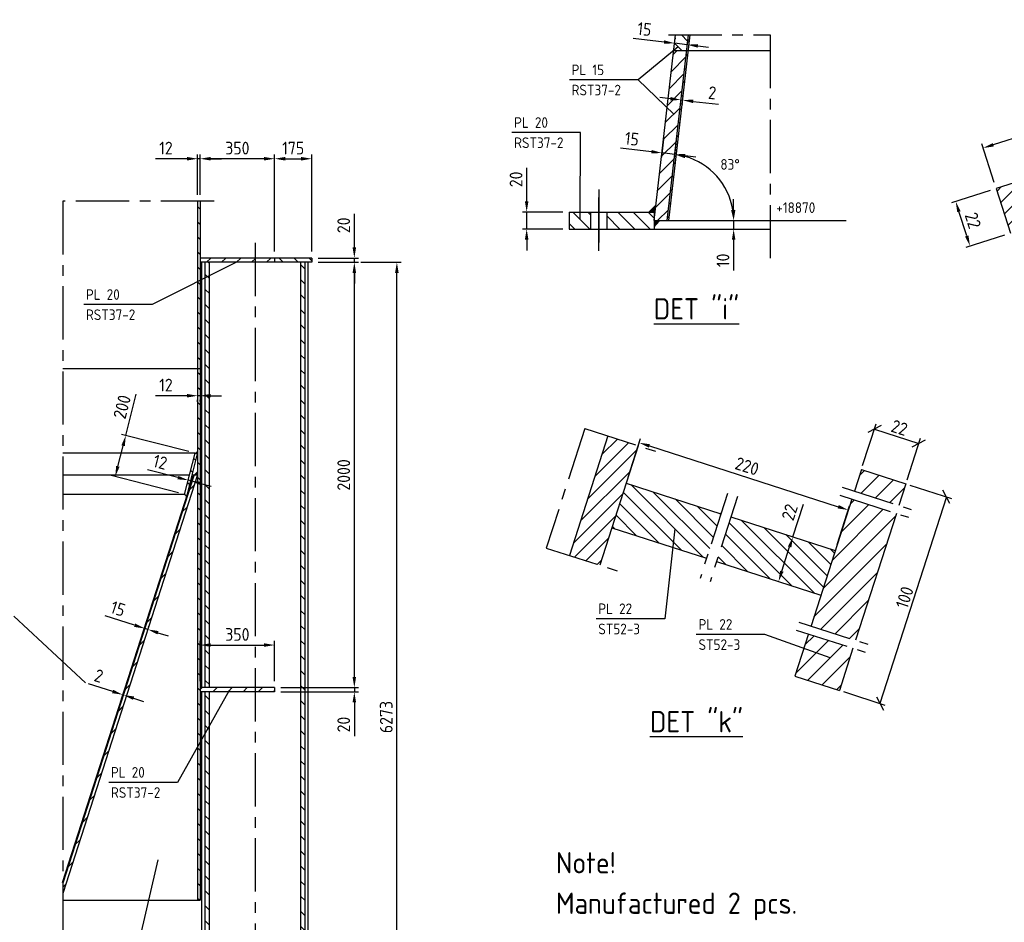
# Model space of a CAD drawing. Extents: x 0 to 84100, y 0 to 59400.
# Tile 8 of 15: x 41446 to 64592, y 11175 to 32396. Entities that reach past the tile are written whole.
import ezdxf
from ezdxf.enums import TextEntityAlignment as Align

# ---------------------------------------------------------------- set-up
doc = ezdxf.new("R2010")
doc.units = 0
doc.header["$LTSCALE"] = 1000
doc.linetypes.add('CENTER', pattern=[2, 1.25, -0.25, 0.25, -0.25])
doc.layers.get('0').update_dxf_attribs({"linetype": 'CONTINUOUS'})
doc.layers.get('DEFPOINTS').update_dxf_attribs({"linetype": 'CONTINUOUS'})
for name, color, linetype in [('STG-CEN-18', 1, 'CENTER'), ('STG-CON-50', 4, 'CONTINUOUS'), ('STL-FIN-25', 2, 'CONTINUOUS'), ('STX-DIM-18', 1, 'CONTINUOUS'), ('STX-INFO-25', 2, 'CONTINUOUS'), ('STX-RAS-18', 1, 'CONTINUOUS')]:
    doc.layers.add(name, color=color, linetype=linetype)
doc.styles.get("Standard").update_dxf_attribs({"font": 'isocp.shx'})
doc.dimstyles.new('NORDIC', dxfattribs={"dimscale": 100, "dimtxt": 3, "dimasz": 2.5, "dimexe": 1.25, "dimexo": 1, "dimgap": 0.6, "dimtad": 1, "dimtxsty": 'STANDARD', "dimblk1": 'OBLIQUE', "dimblk2": 'OBLIQUE', "dimsah": 1, "dimcen": 2.5, "dimclrd": 1, "dimclre": 1, "dimclrt": 1, "dimazin": 3, "dimtfac": 1, "dimtdec": 3, "dimtofl": 0, "dimtmove": 0, "dimatfit": 3, "dimtvp": 1, "dimtolj": 1, "dimtzin": 0})
doc.dimstyles.new('STANDARD$0', dxfattribs={"dimscale": 100, "dimtxt": 3, "dimasz": 2.5, "dimexe": 1, "dimexo": 1.5, "dimgap": 1, "dimtad": 1, "dimdec": 0, "dimzin": 1, "dimtxsty": 'STANDARD', "dimcen": 0.09, "dimclrd": 1, "dimclre": 1, "dimclrt": 1, "dimazin": 3, "dimtfac": 1, "dimtdec": 0, "dimtmove": 0, "dimatfit": 3, "dimtolj": 1, "dimtzin": 1})
doc.dimstyles.new('STANDARD$2', dxfattribs={"dimscale": 100, "dimtxt": 2.5, "dimasz": 2.5, "dimexe": 1.5, "dimexo": 1, "dimgap": 1.25, "dimtad": 2, "dimtih": 1, "dimtoh": 1, "dimdec": 0, "dimzin": 0, "dimtxsty": 'STANDARD', "dimcen": 0, "dimclrd": 1, "dimclre": 1, "dimclrt": 1, "dimazin": 3, "dimtfac": 1, "dimtdec": 4, "dimtmove": 0, "dimatfit": 3, "dimtolj": 1, "dimtzin": 0})
pattern_1 = [(135, (-31749.6, -8466.43), (-176.7767, -176.7767), [])]
pattern_2 = [(45, (-31749.6, -8466.43), (-176.7767, 176.7767), [])]
pattern_3 = [(135, (-317.03, 5918.35), (-176.7767, -176.7767), [])]

# ---------------------------------------------------------------- blocks, each defined once
blk = doc.blocks.new('*D92')
at = {"color": 1, "linetype": 'BYBLOCK'}
for p, q in [((-129595, -217), (-129595, 733)), ((-129535, -217), (-129535, 733)), ((-129845, 633), (-130583, 633)), ((-129535, 633), (-129595, 633)), ((-129285, 633), (-129035, 633))]:
    blk.add_line(p, q, dxfattribs=at)
for points in [[(-129845, 675), (-129845, 591), (-129595, 633)], [(-129285, 675), (-129285, 591), (-129535, 633)]]:
    blk.add_solid(points, dxfattribs=at)
at = {"layer": 'DEFPOINTS', "color": 0, "linetype": 'BYBLOCK'}
for p in [(-129595, 633), (-129595, -367), (-129535, -367)]:
    blk.add_point(p, dxfattribs=at)
at = {"color": 1, "linetype": 'BYBLOCK', "insert": (-130339, 883), "char_height": 300, "attachment_point": 5}
blk.add_mtext('\\A1;12', dxfattribs=at)
blk = doc.blocks.new('*D93')
at = {"color": 1, "linetype": 'BYBLOCK'}
for p, q in [((-129535, -217), (-129535, 733)), ((-127785, -1551), (-127785, 733)), ((-128035, 633), (-129285, 633))]:
    blk.add_line(p, q, dxfattribs=at)
for points in [[(-129285, 675), (-129285, 591), (-129535, 633)], [(-128035, 675), (-128035, 591), (-127785, 633)]]:
    blk.add_solid(points, dxfattribs=at)
at = {"layer": 'DEFPOINTS', "color": 0, "linetype": 'BYBLOCK'}
for p in [(-129535, 633), (-129535, -367), (-127785, -1701)]:
    blk.add_point(p, dxfattribs=at)
at = {"color": 1, "linetype": 'BYBLOCK', "insert": (-128660, 883), "char_height": 300, "attachment_point": 5}
blk.add_mtext('\\A1;350', dxfattribs=at)
blk = doc.blocks.new('*D94')
at = {"color": 1, "linetype": 'BYBLOCK'}
for p, q in [((-127785, -1551), (-127785, 733)), ((-126910, -1551), (-126910, 733)), ((-127535, 633), (-127160, 633))]:
    blk.add_line(p, q, dxfattribs=at)
for points in [[(-127535, 675), (-127535, 591), (-127785, 633)], [(-127160, 675), (-127160, 591), (-126910, 633)]]:
    blk.add_solid(points, dxfattribs=at)
at = {"layer": 'DEFPOINTS', "color": 0, "linetype": 'BYBLOCK'}
for p in [(-126910, 633), (-127785, -1701), (-126910, -1701)]:
    blk.add_point(p, dxfattribs=at)
at = {"color": 1, "linetype": 'BYBLOCK', "insert": (-127348, 883), "char_height": 300, "attachment_point": 5}
blk.add_mtext('\\A1;175', dxfattribs=at)
blk = doc.blocks.new('*D95')
at = {"color": 1, "linetype": 'BYBLOCK'}
for p, q in [((-125910, -1451), (-125910, -663)), ((-126760, -1701), (-125810, -1701)), ((-126760, -1801), (-125810, -1801)), ((-125910, -1801), (-125910, -1701)), ((-125910, -2051), (-125910, -2301))]:
    blk.add_line(p, q, dxfattribs=at)
for points in [[(-125952, -1451), (-125869, -1451), (-125910, -1701)], [(-125952, -2051), (-125869, -2051), (-125910, -1801)]]:
    blk.add_solid(points, dxfattribs=at)
at = {"layer": 'DEFPOINTS', "color": 0, "linetype": 'BYBLOCK'}
for p in [(-126910, -1701), (-126910, -1801), (-125910, -1701)]:
    blk.add_point(p, dxfattribs=at)
at = {"color": 1, "linetype": 'BYBLOCK', "insert": (-126160, -932), "char_height": 300, "attachment_point": 5, "rotation": 90}
blk.add_mtext('\\A1;20', dxfattribs=at)
blk = doc.blocks.new('*D96')
at = {"color": 1, "linetype": 'BYBLOCK'}
for p, q in [((-129535, -11651), (-129535, -10701)), ((-129285, -10801), (-128035, -10801)), ((-127785, -11651), (-127785, -10701))]:
    blk.add_line(p, q, dxfattribs=at)
for points in [[(-129285, -10759), (-129285, -10843), (-129535, -10801)], [(-128035, -10759), (-128035, -10843), (-127785, -10801)]]:
    blk.add_solid(points, dxfattribs=at)
at = {"layer": 'DEFPOINTS', "color": 0, "linetype": 'BYBLOCK'}
for p in [(-127785, -10801), (-129535, -11801), (-127785, -11801)]:
    blk.add_point(p, dxfattribs=at)
at = {"color": 1, "linetype": 'BYBLOCK', "insert": (-128660, -10551), "char_height": 300, "attachment_point": 5}
blk.add_mtext('\\A1;350', dxfattribs=at)
blk = doc.blocks.new('*D97')
at = {"color": 1, "linetype": 'BYBLOCK'}
for p, q in [((-129845, -4939), (-130583, -4939)), ((-129535, -4939), (-129595, -4939)), ((-129595, -5082), (-129595, -5039)), ((-129535, -5075), (-129535, -5039)), ((-129285, -4939), (-129035, -4939))]:
    blk.add_line(p, q, dxfattribs=at)
for points in [[(-129845, -4897), (-129845, -4981), (-129595, -4939)], [(-129285, -4897), (-129285, -4981), (-129535, -4939)]]:
    blk.add_solid(points, dxfattribs=at)
at = {"layer": 'DEFPOINTS', "color": 0, "linetype": 'BYBLOCK'}
for p in [(-129595, -4932), (-129595, -4939), (-129535, -4925)]:
    blk.add_point(p, dxfattribs=at)
at = {"color": 1, "linetype": 'BYBLOCK', "insert": (-130339, -4689), "char_height": 300, "attachment_point": 5}
blk.add_mtext('\\A1;12', dxfattribs=at)
blk = doc.blocks.new('*D98')
at = {"color": 1, "linetype": 'BYBLOCK'}
for p, q in [((-131074, -10334), (-131771, -10110)), ((-130764, -10434), (-130836, -10411)), ((-130817, -10351), (-130805, -10315)), ((-130745, -10374), (-130734, -10338)), ((-130527, -10510), (-130289, -10587))]:
    blk.add_line(p, q, dxfattribs=at)
for points in [[(-131061, -10294), (-131087, -10374), (-130836, -10411)], [(-130514, -10471), (-130539, -10550), (-130764, -10434)]]:
    blk.add_solid(points, dxfattribs=at)
at = {"layer": 'DEFPOINTS', "color": 0, "linetype": 'BYBLOCK'}
for p in [(-130836, -10411), (-130862, -10493), (-130791, -10516)]:
    blk.add_point(p, dxfattribs=at)
at = {"color": 1, "linetype": 'BYBLOCK', "insert": (-131465, -9946), "char_height": 300, "attachment_point": 5, "rotation": 342.1584}
blk.add_mtext('\\A1;15', dxfattribs=at)
blk = doc.blocks.new('*D99')
at = {"color": 1, "linetype": 'BYBLOCK'}
for p, q in [((-131591, -11892), (-132158, -11710)), ((-131384, -12066), (-131323, -11874)), ((-131370, -12071), (-131308, -11878)), ((-131339, -11974), (-131353, -11969)), ((-131101, -12050), (-130863, -12127))]:
    blk.add_line(p, q, dxfattribs=at)
for points in [[(-131578, -11853), (-131604, -11932), (-131353, -11969)], [(-131088, -12011), (-131114, -12090), (-131339, -11974)]]:
    blk.add_solid(points, dxfattribs=at)
at = {"layer": 'DEFPOINTS', "color": 0, "linetype": 'BYBLOCK'}
for p in [(-131353, -11969), (-131430, -12209), (-131416, -12213)]:
    blk.add_point(p, dxfattribs=at)
at = {"color": 1, "linetype": 'BYBLOCK', "insert": (-131917, -11525), "char_height": 300, "attachment_point": 5, "rotation": 342.1584}
blk.add_mtext('\\A1;2', dxfattribs=at)
blk = doc.blocks.new('*D100')
at = {"color": 1, "linetype": 'BYBLOCK'}
for p, q in [((-126760, -1801), (-125810, -1801)), ((-125910, -11551), (-125910, -2051)), ((-127635, -11801), (-125810, -11801))]:
    blk.add_line(p, q, dxfattribs=at)
for points in [[(-125952, -2051), (-125869, -2051), (-125910, -1801)], [(-125952, -11551), (-125869, -11551), (-125910, -11801)]]:
    blk.add_solid(points, dxfattribs=at)
at = {"layer": 'DEFPOINTS', "color": 0, "linetype": 'BYBLOCK'}
for p in [(-126910, -1801), (-125910, -1801), (-127785, -11801)]:
    blk.add_point(p, dxfattribs=at)
at = {"color": 1, "linetype": 'BYBLOCK', "insert": (-126160, -6801), "char_height": 300, "attachment_point": 5, "rotation": 90}
blk.add_mtext('\\A1;2000', dxfattribs=at)
blk = doc.blocks.new('*D101')
at = {"color": 1, "linetype": 'BYBLOCK'}
for p, q in [((-125910, -11551), (-125910, -11301)), ((-127635, -11801), (-125810, -11801)), ((-125910, -11801), (-125910, -11901)), ((-127635, -11901), (-125810, -11901)), ((-125910, -12151), (-125910, -12939))]:
    blk.add_line(p, q, dxfattribs=at)
for points in [[(-125952, -11551), (-125869, -11551), (-125910, -11801)], [(-125952, -12151), (-125869, -12151), (-125910, -11901)]]:
    blk.add_solid(points, dxfattribs=at)
at = {"layer": 'DEFPOINTS', "color": 0, "linetype": 'BYBLOCK'}
for p in [(-127785, -11801), (-127785, -11901), (-125910, -11901)]:
    blk.add_point(p, dxfattribs=at)
at = {"color": 1, "linetype": 'BYBLOCK', "insert": (-126160, -12670), "char_height": 300, "attachment_point": 5, "rotation": 90}
blk.add_mtext('\\A1;20', dxfattribs=at)
blk = doc.blocks.new('*D102')
at = {"color": 1, "linetype": 'BYBLOCK'}
for p, q in [((-125760, -1801), (-124810, -1801)), ((-124910, -22937), (-124910, -2051)), ((-126342, -23187), (-124810, -23187))]:
    blk.add_line(p, q, dxfattribs=at)
for points in [[(-124952, -2051), (-124869, -2051), (-124910, -1801)], [(-124952, -22937), (-124869, -22937), (-124910, -23187)]]:
    blk.add_solid(points, dxfattribs=at)
at = {"layer": 'DEFPOINTS', "color": 0, "linetype": 'BYBLOCK'}
for p in [(-125910, -1801), (-124910, -1801), (-126492, -23187)]:
    blk.add_point(p, dxfattribs=at)
at = {"color": 1, "linetype": 'BYBLOCK', "insert": (-125160, -12494), "char_height": 300, "attachment_point": 5, "rotation": 90}
blk.add_mtext('\\A1;6273', dxfattribs=at)
blk = doc.blocks.new('*D104')
at = {"color": 1, "linetype": 'BYBLOCK'}
for p, q in [((-131283, -5872), (-131035, -4900)), ((-129798, -6251), (-131380, -5847)), ((-131469, -6600), (-131345, -6114)), ((-130046, -7221), (-131628, -6818))]:
    blk.add_line(p, q, dxfattribs=at)
for points in [[(-131385, -6103), (-131305, -6124), (-131283, -5872)], [(-131509, -6590), (-131429, -6610), (-131531, -6842)]]:
    blk.add_solid(points, dxfattribs=at)
at = {"layer": 'DEFPOINTS', "color": 0, "linetype": 'BYBLOCK'}
for p in [(-129652, -6288), (-131531, -6842), (-129900, -7258)]:
    blk.add_point(p, dxfattribs=at)
at = {"color": 1, "linetype": 'BYBLOCK', "insert": (-131370, -5201), "char_height": 300, "attachment_point": 5, "rotation": 75.6839}
blk.add_mtext('\\A1;200', dxfattribs=at)
blk = doc.blocks.new('*D105')
at = {"color": 1, "linetype": 'BYBLOCK'}
for p, q in [((-130057, -6863), (-130772, -6681)), ((-129757, -6940), (-129815, -6925)), ((-129842, -7031), (-129840, -7022)), ((-129784, -7046), (-129782, -7037)), ((-129515, -7002), (-129273, -7063))]:
    blk.add_line(p, q, dxfattribs=at)
for points in [[(-130047, -6823), (-130068, -6904), (-129815, -6925)], [(-129504, -6961), (-129525, -7042), (-129757, -6940)]]:
    blk.add_solid(points, dxfattribs=at)
at = {"layer": 'DEFPOINTS', "color": 0, "linetype": 'BYBLOCK'}
for p in [(-129815, -6925), (-129805, -6886), (-129747, -6900)]:
    blk.add_point(p, dxfattribs=at)
at = {"color": 1, "linetype": 'BYBLOCK', "insert": (-130474, -6499), "char_height": 300, "attachment_point": 5, "rotation": 345.6839}
blk.add_mtext('\\A1;12', dxfattribs=at)
blk = doc.blocks.new('*D130')
at = {"color": 1, "linetype": 'BYBLOCK'}
for p, q in [((-116994, -5599), (-116994, -5349)), ((-116994, -5849), (-116994, -6049)), ((-116971, -5849), (-116894, -5849)), ((-116971, -6049), (-116894, -6049)), ((-116994, -6299), (-116994, -7019))]:
    blk.add_line(p, q, dxfattribs=at)
for points in [[(-117035, -5599), (-116952, -5599), (-116994, -5849)], [(-117035, -6299), (-116952, -6299), (-116994, -6049)]]:
    blk.add_solid(points, dxfattribs=at)
at = {"layer": 'DEFPOINTS', "color": 0, "linetype": 'BYBLOCK'}
for p in [(-117121, -5849), (-117121, -6049), (-116994, -6049)]:
    blk.add_point(p, dxfattribs=at)
at = {"color": 1, "linetype": 'BYBLOCK', "insert": (-117244, -6784), "char_height": 300, "attachment_point": 5, "rotation": 90}
blk.add_mtext('\\A1;10', dxfattribs=at)
blk = doc.blocks.new('*D131')
at = {"color": 1, "linetype": 'BYBLOCK'}
blk.add_arc((-118557, -5849), 1565, 9.1604, 74.3185, dxfattribs=at)
for points in [[(-118142, -4382), (-118126, -4301), (-118379, -4293)], [(-116970, -5596), (-117053, -5603), (-116991, -5849)]]:
    blk.add_solid(points, dxfattribs=at)
at = {"layer": 'DEFPOINTS', "color": 0, "linetype": 'BYBLOCK'}
for p in [(-118058, -1484), (-117172, -5118), (-118859, -5849), (-118557, -5849), (-116137, -5849)]:
    blk.add_point(p, dxfattribs=at)
at = {"color": 1, "linetype": 'BYBLOCK', "insert": (-117077, -4528), "char_height": 250, "attachment_point": 5}
blk.add_mtext('\\A1;83°', dxfattribs=at)
blk = doc.blocks.new('*D132')
at = {"color": 1, "linetype": 'BYBLOCK'}
for p, q in [((-121859, -5399), (-121859, -4611)), ((-121009, -5649), (-121959, -5649)), ((-121859, -6049), (-121859, -5649)), ((-121009, -6049), (-121959, -6049)), ((-121859, -6299), (-121859, -6549))]:
    blk.add_line(p, q, dxfattribs=at)
for points in [[(-121901, -5399), (-121817, -5399), (-121859, -5649)], [(-121901, -6299), (-121817, -6299), (-121859, -6049)]]:
    blk.add_solid(points, dxfattribs=at)
at = {"layer": 'DEFPOINTS', "color": 0, "linetype": 'BYBLOCK'}
for p in [(-121859, -5649), (-120859, -5649), (-120859, -6049)]:
    blk.add_point(p, dxfattribs=at)
at = {"color": 1, "linetype": 'BYBLOCK', "insert": (-122109, -4880), "char_height": 300, "attachment_point": 5, "rotation": 90}
blk.add_mtext('\\A1;20', dxfattribs=at)
blk = doc.blocks.new('*D133')
at = {"color": 1, "linetype": 'BYBLOCK'}
for p, q in [((-118925, -4231), (-119653, -4148)), ((-118640, -3936), (-118688, -4359)), ((-118342, -3970), (-118390, -4393)), ((-118379, -4293), (-118677, -4259)), ((-118131, -4322), (-117882, -4350))]:
    blk.add_line(p, q, dxfattribs=at)
for points in [[(-118921, -4190), (-118930, -4272), (-118677, -4259)], [(-118126, -4280), (-118135, -4363), (-118379, -4293)]]:
    blk.add_solid(points, dxfattribs=at)
at = {"layer": 'DEFPOINTS', "color": 0, "linetype": 'BYBLOCK'}
for p in [(-118623, -3787), (-118325, -3821), (-118677, -4259)]:
    blk.add_point(p, dxfattribs=at)
at = {"color": 1, "linetype": 'BYBLOCK', "insert": (-119385, -3927), "char_height": 300, "attachment_point": 5, "rotation": 353.4789}
blk.add_mtext('\\A1;15', dxfattribs=at)
blk = doc.blocks.new('*D134')
at = {"color": 1, "linetype": 'BYBLOCK'}
for p, q in [((-118630, -1651), (-119358, -1568)), ((-118367, -1549), (-118371, -1580)), ((-118069, -1583), (-118073, -1615)), ((-118084, -1714), (-118382, -1680)), ((-117836, -1742), (-117587, -1771))]:
    blk.add_line(p, q, dxfattribs=at)
for points in [[(-118626, -1610), (-118635, -1693), (-118382, -1680)], [(-117831, -1701), (-117840, -1784), (-118084, -1714)]]:
    blk.add_solid(points, dxfattribs=at)
at = {"layer": 'DEFPOINTS', "color": 0, "linetype": 'BYBLOCK'}
for p in [(-118384, -1698), (-118382, -1680), (-118086, -1732)]:
    blk.add_point(p, dxfattribs=at)
at = {"color": 1, "linetype": 'BYBLOCK', "insert": (-119090, -1347), "char_height": 300, "attachment_point": 5, "rotation": 353.4789}
blk.add_mtext('\\A1;15', dxfattribs=at)
blk = doc.blocks.new('*D146')
at = {"color": 1, "linetype": 'BYBLOCK'}
for p, q in [((69269, 30151), (68978, 31056)), ((68771, 30884), (64333, 29455)), ((64355, 28570), (64064, 29474))]:
    blk.add_line(p, q, dxfattribs=at)
for points in [[(68758, 30924), (68783, 30844), (69009, 30961)], [(64320, 29495), (64345, 29416), (64095, 29379)]]:
    blk.add_solid(points, dxfattribs=at)
at = {"layer": 'DEFPOINTS', "color": 0, "linetype": 'BYBLOCK'}
for p in [(69315, 30009), (64095, 29379), (64401, 28427)]:
    blk.add_point(p, dxfattribs=at)
at = {"color": 1, "linetype": 'BYBLOCK', "insert": (66475, 30408), "char_height": 300, "attachment_point": 5, "rotation": 17.8416}
blk.add_mtext('\\A1;220', dxfattribs=at)
blk = doc.blocks.new('*D147')
at = {"color": 1, "linetype": 'BYBLOCK'}
for p, q in [((64258, 28381), (63354, 28090)), ((63710, 27311), (63526, 27883)), ((64595, 27334), (63691, 27043))]:
    blk.add_line(p, q, dxfattribs=at)
for points in [[(63565, 27895), (63486, 27870), (63449, 28121)], [(63749, 27324), (63670, 27299), (63786, 27073)]]:
    blk.add_solid(points, dxfattribs=at)
at = {"layer": 'DEFPOINTS', "color": 0, "linetype": 'BYBLOCK'}
for p in [(64401, 28427), (63449, 28121), (64738, 27380)]:
    blk.add_point(p, dxfattribs=at)
at = {"color": 1, "linetype": 'BYBLOCK', "insert": (63856, 27674), "char_height": 300, "attachment_point": 5, "rotation": 287.8416}
blk.add_mtext('\\A1;22', dxfattribs=at)
blk = doc.blocks.new('*D149')
at = {"color": 1, "linetype": 'BYBLOCK'}
for p, q in [((-118481, -2984), (-118729, -2956)), ((-118242, -3093), (-118244, -3112)), ((-118233, -3013), (-118193, -3017)), ((-118202, -3097), (-118204, -3117)), ((-117944, -3046), (-117353, -3113))]:
    blk.add_line(p, q, dxfattribs=at)
for points in [[(-118476, -2943), (-118486, -3026), (-118233, -3013)], [(-117940, -3004), (-117949, -3087), (-118193, -3017)]]:
    blk.add_solid(points, dxfattribs=at)
at = {"layer": 'DEFPOINTS', "color": 0, "linetype": 'BYBLOCK'}
for p in [(-118225, -2944), (-118185, -2948), (-118193, -3017)]:
    blk.add_point(p, dxfattribs=at)
at = {"color": 1, "linetype": 'BYBLOCK', "insert": (-117496, -2845), "char_height": 300, "attachment_point": 5, "rotation": 353.4789}
blk.add_mtext('\\A1;2', dxfattribs=at)
blk = doc.blocks.new('*D168')
at = {"color": 1, "linetype": 'BYBLOCK'}
for p, q in [((66078, 30151), (66369, 31056)), ((66576, 30884), (71014, 29455)), ((70992, 28570), (71283, 29474))]:
    blk.add_line(p, q, dxfattribs=at)
for points in [[(66589, 30924), (66563, 30844), (66338, 30961)], [(71027, 29495), (71001, 29416), (71252, 29379)]]:
    blk.add_solid(points, dxfattribs=at)
at = {"layer": 'DEFPOINTS', "color": 0, "linetype": 'BYBLOCK'}
for p in [(66032, 30009), (71252, 29379), (70946, 28427)]:
    blk.add_point(p, dxfattribs=at)
at = {"color": 1, "linetype": 'BYBLOCK', "insert": (68872, 30408), "char_height": 300, "attachment_point": 5, "rotation": 342.1584}
blk.add_mtext('\\A1;220', dxfattribs=at)
blk = doc.blocks.new('*D169')
at = {"color": 1, "linetype": 'BYBLOCK'}
for p, q in [((59623, 20237), (59869, 21004)), ((59524, 20269), (59527, 20268)), ((59362, 19428), (59546, 19999)), ((59187, 19222), (59190, 19221))]:
    blk.add_line(p, q, dxfattribs=at)
for points in [[(59506, 20012), (59586, 19987), (59623, 20237)], [(59322, 19441), (59402, 19416), (59286, 19190)]]:
    blk.add_solid(points, dxfattribs=at)
at = {"layer": 'DEFPOINTS', "color": 0, "linetype": 'BYBLOCK'}
for p in [(59623, 20237), (59667, 20223), (59330, 19176)]:
    blk.add_point(p, dxfattribs=at)
at = {"color": 1, "linetype": 'BYBLOCK', "insert": (59546, 20816), "char_height": 300, "attachment_point": 5, "rotation": 72.1584}
blk.add_mtext('\\A1;22', dxfattribs=at)
blk = doc.blocks.new('_OBLIQUE')
at = {"color": 0, "linetype": 'BYBLOCK'}
blk.add_line((-0.5, -0.5), (0.5, 0.5), dxfattribs=at)
blk = doc.blocks.new('*D170')
at = {"color": 1, "linetype": 'BYBLOCK'}
for p, q in [((61262, 21916), (61576, 22891)), ((61538, 22772), (62585, 22435)), ((62309, 21579), (62623, 22554))]:
    blk.add_line(p, q, dxfattribs=at)
at = {"layer": 'DEFPOINTS', "color": 0, "linetype": 'BYBLOCK'}
for p in [(62585, 22435), (61232, 21821), (62279, 21484)]:
    blk.add_point(p, dxfattribs=at)
at = {"color": 1, "linetype": 'BYBLOCK', "xscale": 250, "yscale": 250, "zscale": 250}
for p, rotation in [((61538, 22772), 162.1584084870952), ((62585, 22435), 342.1584084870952)]:
    blk.add_blockref('_OBLIQUE', p, dxfattribs=dict(at, rotation=rotation))
at = {"color": 1, "linetype": 'BYBLOCK', "insert": (62126, 22804), "char_height": 300, "attachment_point": 5, "rotation": 342.1584}
blk.add_mtext('\\A1;22', dxfattribs=at)
blk = doc.blocks.new('*D171')
at = {"color": 1, "linetype": 'BYBLOCK'}
for p, q in [((62374, 21453), (63350, 21139)), ((63231, 21177), (61668, 16322)), ((60811, 16598), (61787, 16284))]:
    blk.add_line(p, q, dxfattribs=at)
at = {"layer": 'DEFPOINTS', "color": 0, "linetype": 'BYBLOCK'}
for p in [(62279, 21484), (60716, 16629), (61668, 16322)]:
    blk.add_point(p, dxfattribs=at)
at = {"color": 1, "linetype": 'BYBLOCK', "xscale": 250, "yscale": 250, "zscale": 250}
for p, rotation in [((63231, 21177), 72.15840848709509), ((61668, 16322), 252.1584084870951)]:
    blk.add_blockref('_OBLIQUE', p, dxfattribs=dict(at, rotation=rotation))
at = {"color": 1, "linetype": 'BYBLOCK', "insert": (62249, 18814), "char_height": 300, "attachment_point": 5, "rotation": 72.1584}
blk.add_mtext('\\A1;100', dxfattribs=at)

msp = doc.modelspace()

# ---------------------------------------------------------------- hatches: boundary and pattern name
at = {"layer": 'STX-RAS-18', "linetype": 'CONTINUOUS'}
h = msp.add_hatch(dxfattribs=at)
h.set_pattern_fill('ANSI31', color=256, scale=2000, angle=90, style=0)
h.set_pattern_definition(pattern_3)
h.paths.add_polyline_path([(57163.647, 31673.83), (57123.386, 31673.83), (56666.106, 27673.449), (56706.366, 27673.449)])
h.paths.add_polyline_path([(57205.257, 32037.845), (57164.996, 32037.845), (57123.386, 31673.83), (57163.647, 31673.83)])
h = msp.add_hatch(dxfattribs=at)
h.set_pattern_fill('ANSI31', color=256, scale=2000, angle=90, style=0)
h.set_pattern_definition(pattern_3)
h.paths.add_polyline_path([(57164.996, 32037.845), (56863.043, 32037.845), (56821.432, 31673.83), (57123.386, 31673.83)])
h = msp.add_hatch(dxfattribs=at)
h.set_pattern_fill('ANSI31', color=256, scale=2000, style=0)
h.set_pattern_definition([(45, (-317.03, 5918.35), (-176.7767, 176.7767), [])])
h.paths.add_polyline_path([(57123.386, 31673.83), (56821.432, 31673.83), (56364.152, 27673.449), (56666.106, 27673.449)])
h = msp.add_hatch(dxfattribs=at)
h.set_pattern_fill('ANSI31', color=256, scale=2000, angle=90, style=0)
h.set_pattern_definition([(45, (135663.75, 5918.35), (176.7767, -176.7767), [])])
h.paths.add_polyline_path([(67090.182, 29292.524), (67427.207, 28245.426), (69652.065, 28961.532), (69315.04, 30008.63)])
h.paths.add_polyline_path([(67191.29, 28169.492), (66854.265, 29216.59), (64401.032, 28426.979), (64738.057, 27379.881)])
h = msp.add_hatch(dxfattribs=at)
h.set_pattern_fill('ANSI31', color=256, scale=2000, angle=90, style=0)
h.set_pattern_definition(pattern_1)
h.paths.add_polyline_path([(45687.54, 28127.223), (45627.54, 28127.223), (45627.54, 24193.213), (45687.54, 24193.213)])
h = msp.add_hatch(dxfattribs=at)
h.set_pattern_fill('ANSI31', color=256, scale=2000, angle=90, style=0)
h.set_pattern_definition(pattern_3)
h.paths.add_polyline_path([(54363.762, 27873.449), (54363.762, 27473.449), (54873.762, 27473.449), (54873.762, 27873.449)])
h.paths.add_polyline_path([(56364.152, 27473.449), (56364.152, 27873.449), (55253.762, 27873.449), (55253.762, 27473.449)])
h = msp.add_hatch(dxfattribs=at)
h.set_pattern_fill('ANSI31', color=256, scale=2000, style=0)
h.set_pattern_definition(pattern_2)
h.paths.add_polyline_path([(46980.54, 26693.27), (46980.54, 26793.27), (45687.54, 26793.27), (45687.54, 26693.27)])
h.paths.add_polyline_path([(47437.54, 26693.27), (47437.54, 26793.27), (46980.54, 26793.27), (46980.54, 26693.27)])
h = msp.add_hatch(dxfattribs=at)
h.set_pattern_fill('ANSI31', color=256, scale=2000, angle=90, style=0)
h.set_pattern_definition(pattern_1)
h.paths.add_polyline_path([(45905.54, 26693.27), (45805.54, 26693.27), (45805.54, 16693.27), (45905.54, 16693.27)])
h = msp.add_hatch(dxfattribs=at)
h.set_pattern_fill('ANSI31', color=256, scale=2000, angle=90, style=0)
h.set_pattern_definition(pattern_1)
h.paths.add_polyline_path([(47437.54, 26793.27), (47437.54, 26693.27), (48312.54, 26693.27), (48312.54, 26793.27)])
h = msp.add_hatch(dxfattribs=at)
h.set_pattern_fill('ANSI31', color=256, scale=2000, angle=90, style=0)
h.set_pattern_definition(pattern_1)
h.paths.add_polyline_path([(48155.54, 26693.27), (48055.54, 26693.27), (48055.54, 9400.798), (48155.54, 9400.798)])
h = msp.add_hatch(dxfattribs=at)
h.set_pattern_fill('ANSI31', color=256, scale=2000, angle=90, style=0)
h.set_pattern_definition(pattern_1)
h.paths.add_polyline_path([(45687.54, 24193.213), (45627.54, 24193.213), (45627.54, 11693.213), (45687.54, 11693.213)])
h = msp.add_hatch(dxfattribs=at)
h.set_pattern_fill('ANSI31', color=256, scale=2000, style=0)
h.set_pattern_definition([(45, (-10643.9, -2591.9), (-176.7767, 176.7767), [])])
h.paths.add_polyline_path([(54370.072, 19799.436), (55084.002, 19569.647), (55988.568, 22380.03), (55274.638, 22609.82)])
h = msp.add_hatch(dxfattribs=at)
h.set_pattern_fill('ANSI31', color=256, scale=2000, angle=90, style=0)
h.set_pattern_definition(pattern_1)
h.paths.add_polyline_path([(45322.577, 21235.735), (45379.8, 21217.317), (45627.54, 22188.1), (45570.317, 22206.518)])
at = {"layer": 'STX-RAS-18'}
h = msp.add_hatch(dxfattribs=at)
h.set_pattern_fill('ANSI31', color=256, scale=100, style=0)
h.paths.add_polyline_path([(62115.225, 20975.703), (62278.676, 21483.526), (61231.578, 21820.551), (61068.127, 21312.728)])
h.paths.add_polyline_path([(62054.889, 20788.245), (61007.791, 21125.27), (60047.747, 18142.524), (61094.845, 17805.499)])
h.paths.add_polyline_path([(61034.509, 17618.041), (59987.411, 17955.066), (59669.007, 16965.824), (60716.105, 16628.799)])
at = {"layer": 'STX-RAS-18', "linetype": 'CONTINUOUS'}
h = msp.add_hatch(dxfattribs=at)
h.set_pattern_fill('ANSI31', color=256, scale=2000, style=0)
h.set_pattern_definition(pattern_2)
h.paths.add_polyline_path([(45627.54, 21693.27), (45548.751, 21693.27), (42460.192, 12097.475), (42460.192, 11852.686)])
h = msp.add_hatch(dxfattribs=at)
h.set_pattern_fill('ANSI31', color=256, scale=2000, angle=90, style=0)
h.set_pattern_definition(pattern_1)
h.paths.add_polyline_path([(42460.192, 12146.433), (42460.192, 12097.475), (45548.751, 21693.27), (45532.993, 21693.27)])
h = msp.add_hatch(dxfattribs=at)
h.set_pattern_fill('ANSI31', color=256, scale=2000, angle=90, style=0)
h.set_pattern_definition([(135, (-10643.9, -2591.9), (-176.7767, -176.7767), [])])
h.paths.add_polyline_path([(55704.798, 21498.387), (55367.773, 20451.289), (57592.63, 19735.184), (57929.655, 20782.281)])
h.paths.add_polyline_path([(60281.78, 18869.638), (60618.805, 19916.736), (58165.572, 20706.348), (57828.547, 19659.25)])
h = msp.add_hatch(dxfattribs=at)
h.set_pattern_fill('ANSI31', color=256, scale=2000, style=0)
h.set_pattern_definition(pattern_2)
h.paths.add_polyline_path([(45687.54, 16693.27), (45687.54, 16593.27), (46980.54, 16593.27), (46980.54, 16693.27)])
h.paths.add_polyline_path([(47437.54, 16593.27), (47437.54, 16693.27), (46980.54, 16693.27), (46980.54, 16593.27)])
h = msp.add_hatch(dxfattribs=at)
h.set_pattern_fill('ANSI31', color=256, scale=2000, angle=90, style=0)
h.set_pattern_definition(pattern_1)
h.paths.add_polyline_path([(45905.54, 16593.27), (45805.54, 16593.27), (45805.54, 9400.798), (45905.54, 9400.798)])

# ---------------------------------------------------------------- linework, layer by layer
at = {"layer": 'STG-CEN-18', "color": 1, "linetype": 'CENTER'}
for p, q in [((56697.705, 32037.845), (59086.092, 32037.845)), ((59086.092, 32037.845), (59086.092, 26791.573)), ((55063.762, 28405.642), (55063.762, 26921.29)), ((55063.762, 26963.173), (55063.762, 28392.348)), ((46017.734, 28127.223), (42460.192, 28127.223)), ((42460.192, 28127.223), (42460.192, 10710.079)), ((46980.54, 27149.712), (46980.54, 4708.938)), ((54729.948, 22785.137), (53825.382, 19974.753)), ((54729.948, 22785.137), (56495.887, 22216.741)), ((60782.555, 21404.644), (62400.797, 20883.787)), ((58082.849, 21258.235), (57439.437, 19259.23)), ((58318.765, 21182.302), (57675.354, 19183.296)), ((60722.219, 21217.186), (62340.461, 20696.329)), ((53825.382, 19974.753), (55591.321, 19406.358)), ((59762.175, 18234.44), (61380.417, 17713.584)), ((59701.839, 18046.982), (61320.081, 17526.125))]:
    msp.add_line(p, q, dxfattribs=at)
at = {"layer": 'STG-CON-50'}
for p, q in [((56364.152, 27673.449), (56863.043, 32037.845)), ((56666.106, 27673.449), (57164.996, 32037.845)), ((56706.366, 27673.449), (57205.257, 32037.845)), ((66854.265, 29216.59), (64401.032, 28426.979)), ((64401.032, 28426.979), (64738.057, 27379.881)), ((54363.762, 27873.449), (56387.014, 27873.449)), ((54363.762, 27873.449), (54363.762, 27473.449)), ((54873.762, 27473.449), (54873.762, 27873.449)), ((55253.762, 27473.449), (55253.762, 27873.449)), ((56364.152, 27873.449), (56364.152, 27473.449)), ((56364.152, 27673.449), (59086.092, 27673.449)), ((54363.762, 27473.449), (59086.092, 27473.449)), ((48312.54, 26793.27), (45687.54, 26793.27)), ((48312.54, 26693.27), (45687.54, 26693.27)), ((45730.54, 16693.27), (45730.54, 26693.27)), ((45805.54, 16693.27), (45805.54, 26693.27)), ((45905.54, 16693.27), (45905.54, 26693.27)), ((47437.54, 26793.27), (47437.54, 26693.27)), ((48055.54, 9400.798), (48055.54, 26693.27)), ((48155.54, 9400.798), (48155.54, 26693.27)), ((48230.54, 9400.798), (48230.54, 26693.27)), ((48312.54, 26793.27), (48312.54, 26693.27)), ((42460.192, 24193.213), (45687.54, 24193.213)), ((55274.638, 22609.82), (54370.072, 19799.436)), ((55988.568, 22380.03), (55084.002, 19569.647)), ((45570.317, 22206.518), (42460.192, 22206.518)), ((45322.577, 21235.735), (45570.317, 22206.518)), ((45379.8, 21217.317), (45627.54, 22188.1)), ((45570.317, 22206.518), (45627.54, 22188.1)), ((61231.578, 21820.551), (61068.127, 21312.728)), ((61231.578, 21820.551), (62278.676, 21483.526)), ((45532.993, 21693.27), (42445.914, 12102.071)), ((45548.751, 21693.27), (42460.192, 12097.475)), ((45627.54, 21693.27), (42460.192, 11852.686)), ((55704.798, 21498.387), (57929.655, 20782.281)), ((62278.676, 21483.526), (62115.225, 20975.703)), ((45322.577, 21235.735), (42460.192, 21235.735)), ((45322.577, 21235.735), (45379.8, 21217.317)), ((61007.791, 21125.27), (60047.747, 18142.524)), ((58165.572, 20706.348), (60618.805, 19916.736)), ((62054.889, 20788.245), (61094.845, 17805.499)), ((55367.773, 20451.289), (57592.63, 19735.184)), ((57828.547, 19659.25), (60281.78, 18869.638)), ((59987.411, 17955.066), (59669.007, 16965.824)), ((61034.509, 17618.041), (60716.105, 16628.799)), ((59669.007, 16965.824), (60716.105, 16628.799)), ((47437.54, 16693.27), (45687.54, 16693.27)), ((47437.54, 16693.27), (47437.54, 16593.27)), ((47437.54, 16593.27), (45687.54, 16593.27)), ((45730.54, 9400.798), (45730.54, 16593.27)), ((45805.54, 9400.798), (45805.54, 16593.27)), ((45905.54, 9400.798), (45905.54, 16593.27)), ((42460.192, 11693.213), (45687.54, 11693.213))]:
    msp.add_line(p, q, dxfattribs=at)
at = {"layer": 'STG-CON-50', "flags": 128}
for points in [[(56821.432, 31673.83), (59086.092, 31673.83)], [(45627.54, 28127.223), (45627.54, 11693.213)], [(45687.54, 28127.223), (45687.54, 11693.213)], [(42460.192, 21693.27), (45439.338, 21693.27)], [(45501.261, 21693.27), (45627.54, 21693.27)]]:
    msp.add_lwpolyline(points, dxfattribs=at)
at = {"layer": 'STG-CON-50'}
for points in [[(56408.654, 28062.759), (56387.014, 27873.449), (56216.722, 27873.449)], [(56364.152, 27509.922), (56510.421, 27673.449), (56364.152, 27673.449)]]:
    msp.add_solid(points, dxfattribs=at)
at = {"layer": 'STG-CON-50', "color": 4, "linetype": 'CONTINUOUS'}
for points in [[(45570.317, 22206.518), (45627.54, 22188.1), (45627.54, 22263.741)], [(45532.993, 21693.27), (45627.54, 21693.27), (45627.54, 21787.817)], [(45322.577, 21235.735), (45379.8, 21217.317), (45361.382, 21160.094)]]:
    msp.add_solid(points, dxfattribs=at)
at = {"layer": 'STL-FIN-25', "linetype": 'CONTINUOUS'}
for p, q in [((56926.267, 31760.098), (55980.933, 30981.932)), ((55980.933, 30981.932), (54368.098, 30981.932)), ((55980.933, 30981.932), (56819.356, 30174.275)), ((54629.749, 29743.324), (53016.914, 29743.324)), ((54621.533, 27700.871), (54629.749, 29743.324)), ((46543.613, 26693.27), (44564.106, 25699.64)), ((44564.106, 25699.64), (42951.271, 25699.64)), ((56844.339, 20429.526), (56608.799, 18311.443)), ((42992.516, 16807.494), (41307.281, 18369.239)), ((56608.799, 18311.443), (54995.964, 18311.443)), ((58964.896, 17943.488), (57352.061, 17943.488)), ((60494.33, 17389.101), (58964.896, 17943.488)), ((46372.196, 16622.358), (45152.317, 14465.934)), ((45152.317, 14465.934), (43539.482, 14465.934)), ((44694.265, 12644.701), (44048.758, 9886.798))]:
    msp.add_line(p, q, dxfattribs=at)
at = {"layer": 'STX-INFO-25', "linetype": 'CONTINUOUS'}
msp.add_line((59086.092, 27673.449), (60876.94, 27673.449), dxfattribs=at)

# ---------------------------------------------------------------- texts
at = {"layer": 'STX-INFO-25'}
for s, p in [('PL 15', (54418.712, 31091.982)), ('RST37-2', (54418.712, 30616.904)), ('PL 20', (53067.528, 29853.374)), ('RST37-2', (53067.528, 29378.296)), ('PL 20', (43001.885, 25809.69)), ('RST37-2', (43001.885, 25334.611)), ('PL 22', (55046.578, 18421.493)), ('PL 22', (57402.675, 18053.538)), ('ST52-3', (55046.578, 17946.415)), ('ST52-3', (57402.675, 17578.46)), ('PL 20', (43590.096, 14575.984)), ('RST37-2', (43590.096, 14100.905))]:
    msp.add_text(s, height=250, dxfattribs=at).set_placement(p)
at = {"layer": 'STX-INFO-25', "linetype": 'CONTINUOUS'}
msp.add_text('+18870', height=250, dxfattribs=at).set_placement((59232.641, 27852.122))
at = {"layer": 'STX-INFO-25', "color": 4}
for s, p in [('%%uDET "i"', (57354.984, 25646.863)), ('%%uDET "k"', (57354.984, 15940.768))]:
    msp.add_text(s, height=500, dxfattribs=at).set_placement(p, align=Align.MIDDLE)
for s, p in [('Note!', (54051.372, 12324.205)), ('Manufactured 2 pcs.', (54051.372, 11374.205))]:
    msp.add_text(s, height=500, dxfattribs=at).set_placement(p)

# ---------------------------------------------------------------- dimensions: what is measured, and where the dimension line sits
at = {"linetype": 'CONTINUOUS'}
for p1, distance, text, picture, middle in [((69315.04, 30008.63), -1000, '220', '*D146', (66475.044, 30407.716)), ((64738.057, 27379.881), 1000, '22', '*D147', (63855.642, 27673.649))]:
    dim = msp.add_aligned_dim(p1=p1, p2=(64401.032, 28426.979), distance=distance, text=text, dimstyle='STANDARD$0', dxfattribs=at)
    dim.commit()
    dim.dimension.update_dxf_attribs({"geometry": picture, "text_midpoint": middle})
for p1, p2, distance, text, picture, middle, set_off in [((56998.186, 30578.552), (57037.927, 30574.009), -69.741, '2', '*D149', (57726.867, 30676.719), (175222.776, 33522.108)), ((55704.798, 21498.387), (60618.805, 19916.736), 1000, '220', '*D168', (58544.793, 21897.474), (-10326.878, -8510.242))]:
    dim = msp.add_aligned_dim(p1=p1, p2=p2, distance=distance, text=text, dimstyle='STANDARD$0', dxfattribs=at)
    dim.commit()
    dim.dimension.update_dxf_attribs({"geometry": picture, "text_midpoint": middle, "insert": set_off})
for p1, p2, text, picture, middle in [((61231.578, 21820.551), (62278.676, 21483.526), '22', '*D170', (62125.863, 22803.874)), ((62278.676, 21483.526), (60716.105, 16628.799), '100', '*D171', (62249.397, 18814.117))]:
    dim = msp.add_aligned_dim(p1=p1, p2=p2, distance=1000, text=text, dimstyle='NORDIC')
    dim.commit()
    dim.dimension.update_dxf_attribs({"geometry": picture, "text_midpoint": middle})
dim = msp.add_linear_dim(base=(59622.54, 20237.4), p1=(59329.873, 19176.025), p2=(59666.898, 20223.123), angle=72.1584085, text='22', dimstyle='STANDARD$0', dxfattribs=at)
dim.commit()
dim.dimension.update_dxf_attribs({"geometry": '*D169', "text_midpoint": (59784.256, 20739.834), "dimtype": 161})
at = {"layer": 'STX-DIM-18', "linetype": 'CONTINUOUS'}
for p1, p2, distance, text, picture, middle, set_off in [((57136.703, 31790.328), (56838.644, 31824.399), -17.983, '15', '*D134', (56132.661, 32174.827), (175222.776, 33522.108)), ((56897.899, 29701.224), (56599.84, 29735.295), 475.627, '15', '*D133', (55837.798, 29595.307), (175222.776, 33522.108)), ((45475.872, 21593.783), (45417.736, 21608.619), 40.733, '12', '*D105', (44748.584, 21995.389), (175222.776, 28494.176)), ((44431.676, 17977.859), (44360.283, 18000.838), -86.884, '15', '*D98', (43757.933, 18548.618), (175222.776, 28494.176)), ((43806.67, 16280.827), (43792.392, 16285.422), -251.893, '2', '*D99', (43305.714, 16969.348), (175222.776, 28494.176))]:
    dim = msp.add_aligned_dim(p1=p1, p2=p2, distance=distance, text=text, dimstyle='STANDARD$0', dxfattribs=at)
    dim.commit()
    dim.dimension.update_dxf_attribs({"geometry": picture, "text_midpoint": middle, "insert": set_off})
dim = msp.add_angular_dim_2l(base=(58050.452, 28404.144), line1=((56666.106, 27673.449), (57164.996, 32037.845)), line2=((56364.152, 27673.449), (59086.092, 27673.449)), dimstyle='STANDARD$2', dxfattribs=at)
dim.commit()
dim.dimension.update_dxf_attribs({"geometry": '*D131', "text_midpoint": (58146.247, 28994.035), "insert": (175222.776, 33522.108)})
for base, p1, p2, text, picture, middle in [((45627.54, 29127.223), (45687.54, 28127.223), (45627.54, 28127.223), '12', '*D92', (44883.531, 29377.253)), ((45687.54, 29127.223), (47437.54, 26793.27), (45687.54, 28127.223), '350', '*D93', (46562.54, 29377.223)), ((48312.54, 29127.223), (47437.54, 26793.27), (48312.54, 26793.27), '175', '*D94', (47875.04, 29377.223)), ((45627.54, 23555.143), (45687.54, 23569.446), (45627.54, 23561.986), '12', '*D97', (44883.531, 23805.173)), ((47437.54, 17693.27), (45687.54, 16693.27), (47437.54, 16693.27), '350', '*D96', (46562.54, 17943.27))]:
    dim = msp.add_linear_dim(base=base, p1=p1, p2=p2, text=text, dimstyle='STANDARD$0', dxfattribs=at)
    dim.commit()
    dim.dimension.update_dxf_attribs({"geometry": picture, "text_midpoint": middle, "insert": (175222.776, 28494.176)})
for base, p1, p2, text, picture, middle, set_off in [((53363.762, 27873.449), (54363.762, 27473.449), (54363.762, 27873.449), '20', '*D132', (53113.732, 28642.376), (175222.776, 33522.108)), ((58228.97, 27473.449), (58101.46, 27673.449), (58101.46, 27473.449), '10', '*D130', (57978.97, 26738.331), (175222.776, 33522.108)), ((49312.54, 26793.27), (48312.54, 26693.27), (48312.54, 26793.27), '20', '*D95', (49062.51, 27562.198), (175222.776, 28494.176)), ((49312.54, 26693.27), (47437.54, 16693.27), (48312.54, 26693.27), '2000', '*D100', (49062.51, 21693.27), (175222.776, 28494.176)), ((50312.54, 26693.27), (48730.54, 5307.659), (49312.54, 26693.27), '6273', '*D102', (50062.51, 16000.465), (175222.776, 28494.176)), ((49312.54, 16593.27), (47437.54, 16693.27), (47437.54, 16593.27), '20', '*D101', (49062.51, 15824.343), (175222.776, 28494.176))]:
    dim = msp.add_linear_dim(base=base, p1=p1, p2=p2, angle=90, text=text, dimstyle='STANDARD$0', dxfattribs=at)
    dim.commit()
    dim.dimension.update_dxf_attribs({"geometry": picture, "text_midpoint": middle, "insert": set_off})
dim = msp.add_linear_dim(base=(43691.966, 21651.861), p1=(45570.317, 22206.518), p2=(45322.577, 21235.735), angle=255.6838948, text='200', dimstyle='STANDARD$0', dxfattribs=at)
dim.commit()
dim.dimension.update_dxf_attribs({"geometry": '*D104', "text_midpoint": (44095.06, 23231.406), "dimtype": 161, "insert": (175222.776, 28494.176)})

doc.saveas('drawing.dxf')
